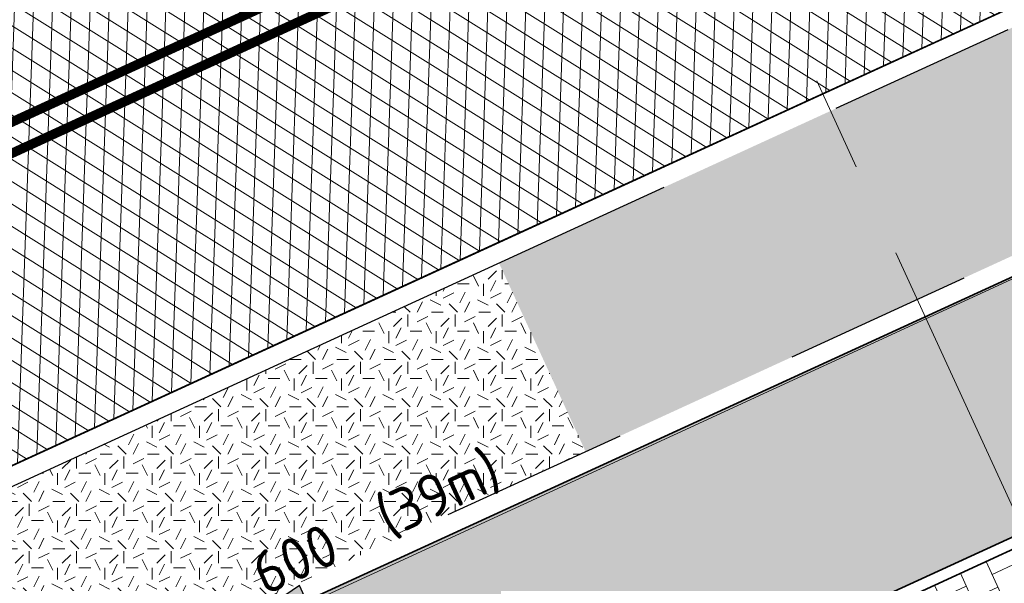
# Model space of a CAD drawing. Header units: metres. Extents: x 195696 to 514079, y 327475 to 328989.
# Tile 72 of 256: x 195991 to 196001, y 327649 to 327655. Entities that reach past the tile are written whole.
import ezdxf
from ezdxf.enums import TextEntityAlignment as Align

# ---------------------------------------------------------------- set-up
doc = ezdxf.new("R2010")
doc.units = ezdxf.units.M
for name, pattern in [('VH-RIJWIELPADBAND', [20, 8, -2, 2, -2, 0, -2, 2, -2]), ('VH-TROTTOIRBAND_180-200', [20, 10, -2, 2, -2, 2, -2]), ('XX-CENTER', [8, 5, -1, 1, -1])]:
    doc.linetypes.add(name, pattern=pattern)
for name, color, linetype, lineweight in [('B-WE-RI-GWA-G', 30, 'Continuous', 18), ('B-WE-RI-GWA_MATERIAAL-DIAMETER-BOB-STROOMRICHTING-S', 252, 'Continuous', 25), ('mk-nw-streep 0.10', 7, 'Continuous', 35), ('N-WE-GR-GRAS-A-250', 62, 'Continuous', 18), ('N-WE-VH-GESLOTENVERHARDING-A-200', 252, 'Continuous', 18), ('N-WE-VH-KANTOPSLUITING_RIJWIELPADBAND_40 120_250-G', 1, 'VH-RIJWIELPADBAND', 35), ('N-WE-VH-KANTOPSLUITING_TROTTOIRBAND_180 200_250-G', 6, 'VH-TROTTOIRBAND_180-200', 25), ('N-WE-VH-KANTOPSLUITING_VOORKANTBAND-G', 2, 'Continuous', 35), ('N-WE-VH-KANTVERHARDING-G', 5, 'Continuous', 35), ('N-WE-VH-OPENVERHARDING_BETONSTRAATSTEEN_ROOD-A', 13, 'Continuous', 18), ('N-WE-VH-TEGEL-A', 252, 'Continuous', 18), ('X-XX-AL-VERWIJZING_DOORSNEDE-G', 7, 'XX-CENTER', 18)]:
    doc.layers.add(name, color=color, linetype=linetype, lineweight=lineweight)
doc.styles.add('NLCS-ISO', font='NLCS-ISO.ttf')
pattern_1 = [(0, (0, 0), (0.5, 0.5), [0.125, -0.375]), (0, (0.275, 0.3), (0.5, 0.5), [0.125, -0.375]), (90, (0.05, 0.175), (-0.5, 0.5), [0.125, -0.375]), (90, (0.25, 0.35), (-0.5, 0.5), [0.125, -0.375]), (45, (0.1, 0.35), (0, 0.5000000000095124), [0.125, -0.582106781]), (135, (0.275, 0), (-0.5000000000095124, 0), [0.125, -0.582106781]), (26.56505119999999, (0.125, 0.15), (0.5000000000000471, 2.000322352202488e-10), [0.125, -0.9930339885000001]), (26.56505119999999, (0.35, 0.4), (0.5000000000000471, 2.000322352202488e-10), [0.125, -0.9930339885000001]), (63.43494882, (0.35, 0), (2.54993137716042e-11, 0.500000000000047), [0.125, -0.9930339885]), (63.43494882, (0.125, 0.225), (2.54993137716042e-11, 0.500000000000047), [0.125, -0.9930339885]), (63.43494882, (0.3, 0.1), (2.54993137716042e-11, 0.500000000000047), [0.125, -0.9930339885]), (116.5650512, (0, 0.275), (-2.000324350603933e-10, 0.500000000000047), [0.125, -0.9930339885]), (153.43494882, (0.1, 0.07500000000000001), (-0.500000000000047, 2.549949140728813e-11), [0.125, -0.9930339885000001])]

# ---------------------------------------------------------------- blocks, each defined once
blk = doc.blocks.new('*U189')
at = {"ltscale": 0.1}
blk.add_hatch(color=256, dxfattribs=at).paths.add_polyline_path([(-2.500000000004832, 0), (2.500000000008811, -0.8333333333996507), (2.500000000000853, 0.8333333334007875)])
at = {"ltscale": 0.1, "flags": 128}
blk.add_lwpolyline([(-2.500000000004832, 0), (2.500000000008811, -0.8333333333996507), (2.500000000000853, 0.8333333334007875)], close=True, dxfattribs=at)
at = {"ltscale": 0.1, "style": 'NLCS-ISO'}
for tag, p in [('MAT', (-1, 0.5000000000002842)), ('BOBL', (-86.71155255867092, -3.239999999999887))]:
    blk.add_attdef(tag, text='', height=1.8, dxfattribs=at).set_placement(p, align=Align.BOTTOM_RIGHT)
for tag, p in [('DIA', (1, 0.5000000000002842)), ('BOBR', (92.60996309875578, -3.24))]:
    blk.add_attdef(tag, text='', height=1.8, dxfattribs=at).set_placement(p, align=Align.BOTTOM_LEFT)
blk.add_attdef('JVA', text='', height=1.8, dxfattribs=at).set_placement((0, -0.9999999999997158), align=Align.TOP_CENTER)

msp = doc.modelspace()

# ---------------------------------------------------------------- hatches: boundary and pattern name
at = {"layer": 'N-WE-GR-GRAS-A-250', "lineweight": 0}
h = msp.add_hatch(dxfattribs=at)
h.set_pattern_fill('AGR-GRAS_02-SO', color=256, scale=0.05, pattern_type=2)
h.set_pattern_definition(pattern_1)
edge = h.paths.add_edge_path()
edge.add_arc((196009.5182931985, 327656.7910083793), 0.3196683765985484, 284.7632266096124, 396.3521544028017)
edge.add_line((196009.7757506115, 327656.9804907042), (196009.1477703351, 327658.3520901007))
edge.add_line((196009.1477703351, 327658.3520901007), (196008.8750004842, 327658.2272037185))
edge.add_line((196008.8750004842, 327658.2272037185), (196008.7502080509, 327658.4992990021))
edge.add_line((196008.7502080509, 327658.4992990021), (196007.1684953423, 327657.773872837))
edge.add_line((196007.1684953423, 327657.773872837), (195995.7152720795, 327652.5210429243))
edge.add_line((195995.7152720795, 327652.5210429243), (195996.6310215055, 327650.5267741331))
edge.add_line((195996.6310215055, 327650.5267741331), (196009.5997527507, 327656.4818931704))
h = msp.add_hatch(dxfattribs=at)
h.set_pattern_fill('AGR-GRAS_02-SO', color=256, scale=0.05, pattern_type=2)
h.set_pattern_definition(pattern_1)
h.paths.add_polyline_path([(195996.6310215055, 327650.5267741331), (195995.7151952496, 327652.5212102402), (195988.3719412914, 327649.1531466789), (195988.4969948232, 327648.8804534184), (195988.2279129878, 327648.7570435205), (195989.0275088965, 327647.0350624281)])
at = {"layer": 'N-WE-VH-GESLOTENVERHARDING-A-200', "lineweight": 0}
h = msp.add_hatch(dxfattribs=at)
h.set_pattern_fill('AVH-GESLOTEN-SOD', color=256, scale=0.1, angle=28, pattern_type=2)
h.set_pattern_definition([(87.99999999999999, (0, 0), (-0.1998781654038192, 0.006979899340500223), []), (148, (0, 0), (-0.1059838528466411, -0.1696096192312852), [])])
edge = h.paths.add_edge_path()
edge.add_arc((196043.1978634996, 327406.4100113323), 243.7000000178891, 114.6377677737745, 117.7694669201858)
edge.add_arc((195952.9500934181, 327577.8014638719), 49.99999999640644, 117.769466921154, 133.471123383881)
edge.add_arc((195884.1512031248, 327650.3735845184), 50.00000000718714, 306.4912656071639, 313.4711229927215, ccw=False)
edge.add_line((195913.8862149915, 327610.1762080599), (195909.2428863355, 327617.4930319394))
edge.add_arc((196043.1953181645, 327406.4153922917), 249.9940478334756, 114.63775157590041, 122.39970749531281, ccw=False)
edge.add_line((195938.9778525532, 327633.6503891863), (196015.1880523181, 327668.6029268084))
edge.add_arc((195990.1752496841, 327723.1406174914), 60.00000000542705, 294.6377677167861, 307.6954955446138)
edge.add_line((196026.8631397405, 327675.6643210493), (196030.3420670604, 327668.7281570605))
edge.add_line((196030.3420670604, 327668.7281570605), (196027.0168718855, 327667.1070542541))
edge.add_line((196027.0168718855, 327667.1070542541), (196016.1131317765, 327662.0962125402))
edge.add_line((196016.1131317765, 327662.0962125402), (195941.6041967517, 327627.9239316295))
at = {"layer": 'N-WE-VH-OPENVERHARDING_BETONSTRAATSTEEN_ROOD-A', "lineweight": 0}
h = msp.add_hatch(dxfattribs=at)
h.set_pattern_fill('AVH-BSS_KEIFORMAAT_KEPER', color=256, scale=2, angle=24.67704716, pattern_type=2)
h.set_pattern_definition([(24.67704716, (195933.7465657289, 327618.6086969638), (0.1031462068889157, 0.2784975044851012), [0.63, -0.21]), (294.67704716, (195933.5712144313, 327618.9903406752), (0.1031462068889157, 0.2784975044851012), [0.63, -0.21])])
edge = h.paths.add_edge_path()
edge.add_arc((196036.7229021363, 327687.886919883), 20.00000010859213, 294.3331254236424, 295.3437132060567)
edge.add_line((196045.2838521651, 327669.8117950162), (196050.8148406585, 327672.4314458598))
edge.add_line((196050.8148406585, 327672.4314458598), (196049.8300551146, 327674.6079746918))
edge.add_line((196049.8300551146, 327674.6079746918), (196041.304569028, 327670.7526347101))
edge.add_line((196041.304569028, 327670.7526347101), (196015.6080153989, 327659.0185886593))
edge.add_line((196015.6080153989, 327659.0185886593), (196009.2880393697, 327656.1186795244))
edge.add_line((196009.2880393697, 327656.1186795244), (195990.8105155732, 327647.633974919))
edge.add_line((195990.8105155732, 327647.633974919), (195989.0206813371, 327646.8118361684))
edge.add_line((195989.0206813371, 327646.8118361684), (195984.6570284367, 327644.9067882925))
edge.add_line((195984.6570284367, 327644.9067882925), (195985.6943316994, 327642.6311557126))
edge.add_line((195985.6943316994, 327642.6311557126), (195990.1806999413, 327644.593796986))
edge.add_line((195990.1806999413, 327644.593796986), (196015.800666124, 327656.3582438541))
edge.add_line((196015.800666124, 327656.3582438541), (196042.3388831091, 327668.4766259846))
edge.add_line((196042.3388831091, 327668.4766259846), (196044.9637264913, 327669.6636156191))
at = {"layer": 'N-WE-VH-TEGEL-A', "lineweight": 0}
h = msp.add_hatch(dxfattribs=at)
h.set_pattern_fill('AVH-TEGEL_300X300_HALFST', color=256, angle=24.66414112, pattern_type=2)
h.set_pattern_definition([(24.66414112, (195990.9819128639, 327642.8489595), (0.2100360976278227, 0.261504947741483), [0.3, -0.3]), (114.66414112, (195990.9819128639, 327642.8489595), (-0.2726308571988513, -0.1251895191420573), [])])
h.paths.add_polyline_path([(196012.0388067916, 327652.5180866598), (196011.2894880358, 327654.1547067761), (195991.9038373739, 327645.2529987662), (195990.220514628, 327644.4797847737), (195990.9819128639, 327642.8489595)])

# ---------------------------------------------------------------- linework, layer by layer
at = {"layer": 'B-WE-RI-GWA-G', "flags": 128}
msp.add_lwpolyline([(195952.32, 327623.29), (195965.256, 327631.957), (195975.77, 327640.66), (196011.39, 327657.08), (196048.9974401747, 327673.3589608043)], dxfattribs=at)
at = {"layer": 'mk-nw-streep 0.10', "const_width": 0.1, "flags": 128}
for points in [[(195987.8757365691, 327652.7761187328), (196007.0438640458, 327661.5672608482)], [(195987.989875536, 327652.4984196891), (196007.1815406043, 327661.3003569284)]]:
    msp.add_lwpolyline(points, dxfattribs=at)
at = {"layer": 'N-WE-VH-KANTOPSLUITING_RIJWIELPADBAND_40 120_250-G', "ltscale": 0.5, "flags": 128}
msp.add_lwpolyline([(195990.230775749, 327644.4847446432), (196015.8506077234, 327656.249129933), (196042.3884951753, 327668.3673617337), (196045.0131714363, 327669.5542757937, 0.004409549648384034), (196045.335217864, 327669.7033442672), (196054.1532453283, 327673.8798405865, -0.01128810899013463), (196054.9728465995, 327674.2456121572, -0.02960797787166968), (196063.331989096, 327677.1835836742), (196064.72694543, 327677.5828726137, -0.1970093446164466), (196075.9462916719, 327676.3408676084, -0.1481814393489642), (196093.0064057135, 327659.0016509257, 0.01565035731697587), (196093.4719660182, 327658.1777936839), (196100.6791604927, 327646.3072311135), (196104.7244520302, 327639.6050913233), (196107.3214308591, 327635.3021264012), (196111.9269097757, 327627.671572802, -0.3676355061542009), (196111.3267418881, 327623.9892547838), (196110.3263864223, 327623.1387124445), (196108.6890152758, 327621.9880002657), (196107.5162459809, 327621.2994840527)], format="xyb", dxfattribs=at)
at = {"layer": 'N-WE-VH-KANTOPSLUITING_TROTTOIRBAND_180 200_250-G', "flags": 128}
for points in [[(195988.3719412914, 327649.1531466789), (195995.3517042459, 327652.3542985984), (196007.1678809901, 327657.7744711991), (196008.7499595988, 327658.499902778, -0.0001416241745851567), (196008.750114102, 327658.4999735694, -0.0001416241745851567)], [(196009.1477703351, 327658.3520901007), (196009.8090537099, 327656.9077519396, -0.4138880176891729), (196009.6614733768, 327656.5102346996), (195990.7270558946, 327647.8157288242), (195989.0275088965, 327647.0350624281), (195988.2243210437, 327648.7553961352)]]:
    msp.add_lwpolyline(points, format="xyb", dxfattribs=at)
at = {"layer": 'N-WE-VH-KANTOPSLUITING_VOORKANTBAND-G', "flags": 128}
for points in [[(195990.1806999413, 327644.593796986), (196015.8006469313, 327656.35823509), (196042.3388497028, 327668.4766108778), (196044.9637264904, 327669.6636156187, 0.004409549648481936), (196045.2838521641, 327669.8117950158), (196054.1018796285, 327673.9882913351, -0.01128810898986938), (196054.9264281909, 327674.3562707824, -0.02960797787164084), (196063.2989667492, 327677.2989505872), (196064.6939230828, 327677.6982395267, -0.1970093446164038), (196076.0037479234, 327676.4462183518, -0.1481814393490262), (196093.1126748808, 327659.0573901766, 0.01565035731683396), (196093.5745402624, 327658.2400714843), (196100.7818160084, 327646.3693750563), (196104.8271884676, 327639.6671011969), (196107.4241695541, 327635.3641325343), (196112.0296473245, 327627.7335808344, -0.3676355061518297), (196111.4044724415, 327623.8978328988), (196110.3999065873, 327623.0437107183), (196108.754, 327621.887), (196107.577, 327621.196)], [(196009.3294989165, 327658.4356051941, -0.000141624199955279), (196009.3296169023, 327658.4353476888), (196009.9909002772, 327656.9910095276, -0.4138880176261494), (196009.7449330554, 327656.3284807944), (195990.8105155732, 327647.633974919), (195988.9303719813, 327646.770353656), (195988.0425245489, 327648.6720182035)]]:
    msp.add_lwpolyline(points, format="xyb", dxfattribs=at)
msp.add_lwpolyline([(195988.2885652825, 327649.3349389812), (195995.2683282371, 327652.5360909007), (196007.0844937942, 327657.9562583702), (196008.6665990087, 327658.6817021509)], dxfattribs=at)
at = {"layer": 'N-WE-VH-KANTVERHARDING-G'}
msp.add_lwpolyline([(195941.6041967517, 327627.9239316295), (196016.1131317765, 327662.0962125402)], dxfattribs=at)
at = {"layer": 'X-XX-AL-VERWIJZING_DOORSNEDE-G', "flags": 128}
msp.add_lwpolyline([(195993.2306079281, 327667.1705867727), (196002.713453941, 327646.5193656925)], dxfattribs=at)

# ---------------------------------------------------------------- block references
at = {"layer": 'B-WE-RI-GWA_MATERIAAL-DIAMETER-BOB-STROOMRICHTING-S'}
ref = msp.add_blockref('*U189', (195993.1259233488, 327648.660681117), dxfattribs=dict(at, xscale=0.25, yscale=0.25, zscale=0.25, rotation=24.74861380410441))
ref.add_attrib('MAT', 'Beton', dxfattribs={"layer": '0', "ltscale": 0.1, "height": 0.45, "rotation": 24.74861380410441, "style": 'NLCS-ISO'}).set_placement((195992.8465553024, 327648.6695408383), align=Align.BOTTOM_RIGHT)
ref.add_attrib('DIA', '600  (39m)', dxfattribs={"layer": '0', "ltscale": 0.1, "height": 0.45, "rotation": 24.74861380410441, "style": 'NLCS-ISO'}).set_placement((195993.3006319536, 327648.8788597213), align=Align.BOTTOM_LEFT)

doc.saveas('drawing.dxf')
